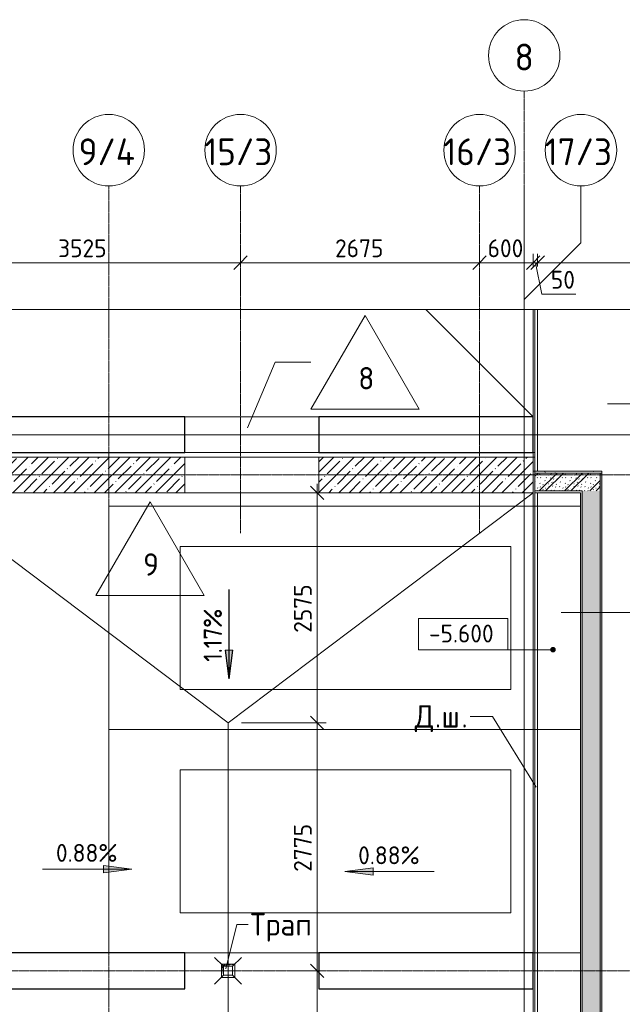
# Model space of a CAD drawing. Header units: millimetres. Extents: x 93132 to 156147, y -10965 to 65044.
# Tile 55 of 58: x 123923 to 130668, y 54025 to 65044. Entities that reach past the tile are written whole.
import ezdxf

# ---------------------------------------------------------------- set-up
doc = ezdxf.new("R2010")
doc.units = ezdxf.units.MM
doc.linetypes.add('3_ Штрих_ 1 х 1 мм', pattern=[2, 1, -1])
doc.linetypes.add('4_ Штрихпунктир_ 10 х 2 мм', pattern=[14, 10, -2, 0, -2])
for name, color, linetype, lineweight in [('A-ANNO-DIMS', 7, 'Continuous', 5), ('A-ANNO-DIMS-100', 7, 'Continuous', 5), ('A-AREA', 7, '3_ Штрих_ 1 х 1 мм', 13), ('A-DETL-GENF', 7, 'Continuous', 13), ('A-FLOR', 7, 'Continuous', 13), ('A-FLOR-IDEN', 7, 'Continuous', 5), ('A-GENM', 7, 'Continuous', 13), ('A-WALL', 7, 'Continuous', 13), ('A-WALL-PATT', 7, 'Continuous', 13), ('C-PRKG', 7, 'Continuous', 13), ('G-ANNO-DIMS', 7, 'Continuous', 5), ('G-ANNO-TEXT', 7, 'Continuous', 5), ('I-WALL', 7, 'Continuous', 13), ('M-EQPM', 7, 'Continuous', 13), ('P-SANR-FIXT', 7, 'Continuous', 13), ('S-COLS', 7, 'Continuous', 25), ('S-GRID', 7, 'Continuous', 5), ('S-GRID-IDEN', 7, 'Continuous', 5)]:
    doc.layers.add(name, color=color, linetype=linetype, lineweight=lineweight)
doc.styles.add('GOST Common_1', font='GOST_Common.ttf', dxfattribs={"height": 300})
doc.styles.add('GOST Common_2', font='GOST_Common.ttf', dxfattribs={"height": 200})
doc.styles.add('GOST Common_3', font='GOST_Common.ttf', dxfattribs={"height": 250})
doc.dimstyles.new('2_мм', dxfattribs={"dimscale": 304.8, "dimtxt": 201.142999, "dimasz": 0.492126, "dimexe": 0.328084, "dimexo": 0.492126, "dimgap": 0, "dimtad": 1, "dimdec": 0, "dimdsep": 46, "dimtxsty": 'GOST Common_2', "dimblk1": 'OBLIQUE', "dimblk2": 'OBLIQUE', "dimsah": 1, "dimcen": 0.09, "dimdle": 0.328084, "dimadec": 5, "dimazin": 2, "dimtfac": 1, "dimtdec": 4, "dimtix": 1, "dimtmove": 0, "dimatfit": 3, "dimfxl": 1, "dimtvp": 1, "dimtolj": 1, "dimtzin": 0, "dimarcsym": 2})
doc.dimstyles.new('2_мм_1', dxfattribs={"dimscale": 304.8, "dimtxt": 201.142999, "dimasz": 0.492126, "dimexe": 0.328084, "dimexo": 0.492126, "dimgap": 0, "dimtad": 1, "dimdec": 0, "dimdsep": 46, "dimtxsty": 'GOST Common_2', "dimblk1": 'OBLIQUE', "dimblk2": 'OBLIQUE', "dimsah": 1, "dimcen": 0.09, "dimdle": 0.328084, "dimadec": 5, "dimazin": 2, "dimtfac": 1, "dimtdec": 4, "dimtix": 1, "dimtmove": 1, "dimatfit": 3, "dimfxl": 1, "dimtvp": 1, "dimtolj": 1, "dimtzin": 0, "dimarcsym": 2})
pattern_1 = [(0, (0, 0), (203.2, 50.8), [3.353, -149.047, 3.353, -149.047, -812.8]), (0, (0, 0), (203.2, 50.8), [-304.8, 3.353, -301.447, 3.353, -149.047, -355.6]), (0, (0, 0), (203.2, 50.8), [-762, 3.353, -98.247, 3.353, -250.647]), (120, (76.2, 25.4), (-145.59409, 150.576362), [3.353, -149.047, 3.353, -149.047, -812.8]), (120, (76.2, 25.4), (-145.59409, 150.576362), [-304.8, 3.353, -301.447, 3.353, -149.047, -355.6]), (120, (76.2, 25.4), (-145.59409, 150.576362), [-762, 3.353, -98.247, 3.353, -250.647]), (240, (101.6, 127), (-57.60591, -201.376362), [3.353, -149.047, 3.353, -149.047, -812.8]), (240, (101.6, 127), (-57.60591, -201.376362), [-304.8, 3.353, -301.447, 3.353, -149.047, -355.6]), (240, (101.6, 127), (-57.60591, -201.376362), [-762, 3.353, -98.247, 3.353, -250.647])]
pattern_2 = [(45, (0, 0), (-114.04925, 114.04925), []), (45, (114.05, 0), (-114.04925, 114.04925), [201.612, -40.322, 3.353, -36.97])]
pattern_3 = [(135, (150.28, 188.64), (-282.8427, 3e-14), [5, -395]), (135, (174.9, 237.36), (-282.8427, 3e-14), [5, -395]), (135, (211.96, 236.53), (-282.8427, 3e-14), [5, -395]), (135, (114.96, 223.96), (-282.8427, 3e-14), [5, -395]), (135, (77.54, 223.96), (-282.8427, 3e-14), [5, -395]), (135, (57.44, 184.52), (-282.8427, 3e-14), [5, -395]), (135, (66.21, 142.9), (-282.8427, 3e-14), [5, -395]), (135, (107.33, 161), (-282.8427, 3e-14), [5, -395]), (135, (99.08, 130.94), (-282.8427, 3e-14), [5, -395]), (135, (22.6, 136.46), (-282.8427, 3e-14), [5, -395]), (135, (21.16, 168.08), (-282.8427, 3e-14), [5, -395]), (135, (46.13, 96.12), (-282.8427, 3e-14), [5, -395]), (135, (3.54, 74.6), (-282.8427, 3e-14), [5, -395]), (135, (40.3, 47.56), (-282.8427, 3e-14), [5, -395]), (135, (39.77, 18.47), (-282.8427, 3e-14), [5, -395]), (135, (76.94, 37.28), (-282.8427, 3e-14), [5, -395]), (135, (114.18, 62.4), (-282.8427, 3e-14), [5, -395]), (135, (139.87, 90.2), (-282.8427, 3e-14), [5, -395]), (135, (141.44, 15.82), (-282.8427, 3e-14), [5, -395]), (135, (188.69, 26.73), (-282.8427, 3e-14), [5, -395]), (135, (176.14, 51.36), (-282.8427, 3e-14), [5, -395]), (135, (177.03, 0), (-282.8427, 3e-14), [5, -395]), (135, (276.61, 8.22), (-282.8427, 3e-14), [5, -395]), (135, (271.19, 31.72), (-282.8427, 3e-14), [5, -395]), (135, (268.29, 119.65), (-282.8427, 3e-14), [5, -395]), (135, (237.92, 101.95), (-282.8427, 3e-14), [5, -395]), (135, (237.92, 158.27), (-282.8427, 3e-14), [5, -395]), (135, (260.4, 204.35), (-282.8427, 3e-14), [5, -395]), (135, (275.54, 235.4), (-282.8427, 3e-14), [5, -395]), (135, (117.62, 268.96), (-282.8427, 3e-14), [5, -395]), (135, (203.62, 273.83), (-282.8427, 3e-14), [5, -395]), (135, (47.24, 279.3), (-282.8427, 3e-14), [5, -395]), (135, (23.2, 266.16), (-282.8427, 3e-14), [5, -395]), (135, (42.78, 232.52), (-282.8427, 3e-14), [5, -395]), (135, (177.76, 90.57), (-282.8427, 3e-14), [5, -395]), (135, (181.12, 121.8), (-282.8427, 3e-14), [5, -395]), (135, (206.73, 172.06), (-282.8427, 3e-14), [5, -395]), (135, (143.14, 136.62), (-282.8427, 3e-14), [5, -395]), (135, (211.51, 131.86), (-282.8427, 3e-14), [5, -395]), (135, (81.47, 95.1), (-282.8427, 3e-14), [5, -395]), (135, (235.13, 60.46), (-282.8427, 3e-14), [5, -395]), (135, (242.24, 4.89), (-282.8427, 3e-14), [5, -395]), (45, (0, 106.07), (-282.8427, 0), []), (45, (106.07, 0), (-282.8427, 0), []), (45, (176.78, 0), (-282.8427, 0), []), (45, (0, 176.78), (-282.8427, 0), [])]

# ---------------------------------------------------------------- blocks, each defined once
blk = doc.blocks.new('Наметкина 10_РД_АР_П_Отделка_R21_rvt-1--01_Подвал_МП_часть Г')
at = {"layer": 'A-WALL-PATT', "lineweight": 5}
h = blk.add_hatch(dxfattribs=at)
h.set_pattern_fill('FP_6', color=256, style=0, pattern_type=2)
h.set_pattern_definition(pattern_1)
h.paths.add_polyline_path([(130440, 59970), (130440, 59990), (129690, 59990), (129690, 59970)])
h = blk.add_hatch(dxfattribs=at)
h.set_pattern_fill('FP_6', color=256, style=0, pattern_type=2)
h.set_pattern_definition(pattern_1)
h.paths.add_polyline_path([(130440, 48580), (130440, 59970), (130420, 59970), (130420, 48580)])
h = blk.add_hatch(dxfattribs=at)
h.set_pattern_fill('FP_6', color=256, style=0, pattern_type=2)
h.set_pattern_definition(pattern_1)
h.paths.add_polyline_path([(130220, 48760), (130220, 59750), (130200, 59750), (130200, 48760)])
at = {"layer": 'A-WALL'}
for p, q in [((130440, 59990), (129690, 59990)), ((129690, 59990), (129690, 59970)), ((129690, 59970), (130440, 59970)), ((130440, 59970), (130420, 59970)), ((130420, 59970), (130420, 48580)), ((130440, 59970), (130440, 59990)), ((130440, 48580), (130440, 59970)), ((130220, 59770), (129690, 59770)), ((129690, 59770), (129690, 59750)), ((129690, 59750), (130200, 59750)), ((130200, 59750), (130200, 48800)), ((130220, 59750), (130220, 59770)), ((130220, 48760), (130220, 59750))]:
    blk.add_line(p, q, dxfattribs=at)
blk = doc.blocks.new('АР_Машиноместо - 4900x2400_М__5300х2500_-V6--01_Подвал_МП_часть Г')
at = {"layer": 'C-PRKG'}
for p, q in [((2500, 0), (0, 0)), ((2500, 0), (2500, -5280)), ((0, -850), (0, -2350)), ((450, -800), (450, -4500)), ((450, -800), (2050, -800)), ((2050, -800), (2050, -4500)), ((450, -4500), (2050, -4500)), ((0, -4750), (0, -5280))]:
    blk.add_line(p, q, dxfattribs=at)
blk = doc.blocks.new('АР_Машиноместо - 4900x2400_М__5300х2500_-V5--01_Подвал_МП_часть Г')
at = {"layer": 'C-PRKG'}
for p, q in [((2500, 0), (0, 0)), ((0, 0), (0, -5280)), ((2500, 0), (2500, -5280)), ((450, -800), (450, -4500)), ((450, -800), (2050, -800)), ((2050, -800), (2050, -4500)), ((450, -4500), (2050, -4500))]:
    blk.add_line(p, q, dxfattribs=at)
blk = doc.blocks.new('АР_Канал вертикальный прямоугольный - ВК-5405369--01_Подвал_МП_часть Г')
at = {"layer": 'A-DETL-GENF'}
blk.add_hatch(color=256, dxfattribs=at).paths.add_polyline_path([(-75, -75), (-60, 60), (75, 75), (-75, 75)])
at = {"layer": 'A-DETL-GENF', "linetype": '3_ Штрих_ 1 х 1 мм'}
for p, q in [((75, 75), (-75, 75)), ((-75, 75), (-75, -75)), ((75, 75), (-75, 75)), ((-75, 75), (-75, -75)), ((-75, -75), (-60, 60)), ((-75, -75), (-60, 60)), ((-60, 60), (75, 75)), ((-60, 60), (75, 75)), ((75, -75), (75, 75)), ((-75, -75), (75, -75))]:
    blk.add_line(p, q, dxfattribs=at)
at = {"layer": 'M-EQPM'}
for p, q in [((-75, -75), (-75, 75)), ((-75, 75), (75, 75)), ((75, 75), (75, -75)), ((75, -75), (-75, -75))]:
    blk.add_line(p, q, dxfattribs=at)
blk = doc.blocks.new('АР-Заполнение деф_ шва - Д_ш_-4328917--01_Подвал_МП_часть Г')
at = {"layer": 'A-GENM'}
for p, q in [((3950, 25), (5150, 25)), ((3950, -25), (5150, -25))]:
    blk.add_line(p, q, dxfattribs=at)
blk = doc.blocks.new('АР-Заполнение деф_ шва - Д_ш_-5806449--01_Подвал_МП_часть Г')
at = {"layer": 'A-GENM'}
for p, q in [((0, 25), (5148.75, 25)), ((0, -25), (5148.75, -25))]:
    blk.add_line(p, q, dxfattribs=at)
blk = doc.blocks.new('АР-Заполнение деф_ шва - Д_ш_-4330745--01_Подвал_МП_часть Г')
at = {"layer": 'A-GENM'}
for p, q in [((0, 25), (1500, 25)), ((0, -25), (1500, -25))]:
    blk.add_line(p, q, dxfattribs=at)
blk = doc.blocks.new('АР-Заполнение деф_ шва - Д_ш__Пристенный-4436629--01_Подвал_МП_часть Г')
at = {"layer": 'A-GENM'}
for p, q in [((0, 25), (610, 25)), ((400, -25), (450, -25))]:
    blk.add_line(p, q, dxfattribs=at)
blk = doc.blocks.new('АР-Заполнение деф_ шва - Д_ш__Пристенный-4429135--01_Подвал_МП_часть Г')
at = {"layer": 'A-GENM'}
blk.add_line((0, 25), (400, 25), dxfattribs=at)
blk = doc.blocks.new('АР-Заполнение деф_ шва - Д_ш_-5806450--01_Подвал_МП_часть Г')
at = {"layer": 'A-GENM'}
for p, q in [((0, 25), (5401.25, 25)), ((1.25, -25), (5381.25, -25))]:
    blk.add_line(p, q, dxfattribs=at)
blk = doc.blocks.new('АР_Трап - 100-100-V15--01_Подвал_МП_часть Г')
at = {"layer": 'P-SANR-FIXT'}
for p, q in [((-50, 50), (-150, 150)), ((50, 50), (150, 150)), ((-100, 0), (100, 0)), ((-50, -50), (-50, 50)), ((50, 50), (-50, 50)), ((0, -100), (0, 100)), ((50, -50), (50, 50)), ((-50, -50), (-150, -150)), ((-50, -50), (50, -50)), ((50, -50), (150, -150))]:
    blk.add_line(p, q, dxfattribs=at)
blk = doc.blocks.new('Линия разрыва - М 1_100-2909595--01_Подвал_МП_часть Г')
at = {"layer": 'A-DETL-GENF', "lineweight": 5}
blk.add_line((26650, 0), (51818, 0), dxfattribs=at)
blk = doc.blocks.new('Ось сетки - 8_0 мм-31302--01_Подвал_МП_часть Г')
at = {"layer": 'S-GRID-IDEN'}
blk.add_circle((0, 0), 4, dxfattribs=at)
blk = doc.blocks.new('DIMBLOCK140--01_Подвал_МП_часть Г')
at = {"layer": 'A-ANNO-DIMS-100', "lineweight": 25, "transparency": 16777216}
for p, q in [((127253, 54400), (127178, 54475)), ((127253, 54400), (127328, 54325)), ((127253, 52200), (127178, 52275)), ((127253, 52200), (127328, 52125))]:
    blk.add_line(p, q, dxfattribs=at)
at = {"layer": 'A-ANNO-DIMS-100', "transparency": 16777216}
for p, q in [((127297, 54400), (127153, 54400)), ((127253, 52200), (127253, 54400)), ((127253, 54400), (127297, 54400)), ((127253, 53718), (127253, 53059)), ((127253, 53059), (127253, 53300)), ((127297, 52200), (127153, 52200)), ((127253, 52200), (127297, 52200))]:
    blk.add_line(p, q, dxfattribs=at)
at = {"layer": 'A-ANNO-DIMS-100', "color": 0, "transparency": 16777216, "insert": (126992, 53159), "char_height": 200, "width": 670.93, "attachment_point": 1, "rotation": 90, "line_spacing_factor": 1.022761, "style": 'GOST Common_2'}
blk.add_mtext('2200', dxfattribs=at)
blk = doc.blocks.new('_Oblique')
at = {"color": 0, "linetype": 'ByBlock', "lineweight": -2}
blk.add_line((-0.5, -0.5), (0.5, 0.5), dxfattribs=at)
blk = doc.blocks.new('DIMBLOCK141--01_Подвал_МП_часть Г')
at = {"layer": 'A-ANNO-DIMS-100', "lineweight": 25, "transparency": 16777216}
for p, q in [((127253, 57175), (127178, 57250)), ((127253, 57175), (127328, 57100)), ((127253, 54400), (127178, 54475)), ((127253, 54400), (127328, 54325))]:
    blk.add_line(p, q, dxfattribs=at)
at = {"layer": 'A-ANNO-DIMS-100', "transparency": 16777216}
for p, q in [((126407, 57175), (127353, 57175)), ((127253, 57175), (126407, 57175)), ((127253, 54400), (127253, 57175)), ((127297, 54400), (127153, 54400)), ((127253, 54400), (127297, 54400))]:
    blk.add_line(p, q, dxfattribs=at)
at = {"layer": 'A-ANNO-DIMS-100', "color": 0, "transparency": 16777216, "insert": (126992, 55508), "char_height": 200, "width": 670.93, "attachment_point": 1, "rotation": 90, "line_spacing_factor": 1.022761, "style": 'GOST Common_2'}
blk.add_mtext('2775', dxfattribs=at)
blk = doc.blocks.new('DIMBLOCK142--01_Подвал_МП_часть Г')
at = {"layer": 'A-ANNO-DIMS-100', "transparency": 16777216}
for p, q in [((127253, 57175), (127253, 59850)), ((127297, 59750), (127153, 59750)), ((127253, 59750), (127297, 59750)), ((126407, 57175), (127353, 57175)), ((127253, 57175), (126407, 57175))]:
    blk.add_line(p, q, dxfattribs=at)
at = {"layer": 'A-ANNO-DIMS-100', "lineweight": 25, "transparency": 16777216}
for p, q in [((127253, 59750), (127178, 59825)), ((127253, 59750), (127328, 59675)), ((127253, 57175), (127178, 57250)), ((127253, 57175), (127328, 57100))]:
    blk.add_line(p, q, dxfattribs=at)
at = {"layer": 'A-ANNO-DIMS-100', "color": 0, "transparency": 16777216, "insert": (126992, 58183), "char_height": 200, "width": 670.93, "attachment_point": 1, "rotation": 90, "line_spacing_factor": 1.022761, "style": 'GOST Common_2'}
blk.add_mtext('2575', dxfattribs=at)
blk = doc.blocks.new('Марка полов - Марка полов-4106608--01_Подвал_МП_часть Г')
at = {"layer": 'A-FLOR-IDEN'}
for p, q in [((0, 7), (-6.06, -3.5)), ((6.06, -3.5), (0, 7)), ((-6.06, -3.5), (6.06, -3.5))]:
    blk.add_line(p, q, dxfattribs=at)
blk = doc.blocks.new('DIMBLOCK151--01_Подвал_МП_часть Г')
at = {"layer": 'A-ANNO-DIMS-100', "transparency": 16777216}
for p, q in [((122870, 62281), (122870, 62425)), ((126395, 62281), (126395, 62425)), ((122870, 62325), (126395, 62325)), ((122870, 62325), (122870, 62281)), ((126395, 62325), (126395, 62281))]:
    blk.add_line(p, q, dxfattribs=at)
at = {"layer": 'A-ANNO-DIMS-100', "lineweight": 25, "transparency": 16777216}
for p, q in [((122870, 62325), (122945, 62400)), ((126395, 62325), (126470, 62400)), ((122870, 62325), (122795, 62250)), ((126395, 62325), (126320, 62250))]:
    blk.add_line(p, q, dxfattribs=at)
at = {"layer": 'A-ANNO-DIMS-100', "color": 0, "transparency": 16777216, "insert": (124353, 62586), "char_height": 200, "width": 670.93, "attachment_point": 1, "line_spacing_factor": 1.022761, "style": 'GOST Common_2'}
blk.add_mtext('3525', dxfattribs=at)
blk = doc.blocks.new('DIMBLOCK152--01_Подвал_МП_часть Г')
at = {"layer": 'A-ANNO-DIMS-100', "transparency": 16777216}
for p, q in [((126395, 62281), (126395, 62425)), ((129070, 62281), (129070, 62425)), ((126395, 62325), (129070, 62325)), ((126395, 62325), (126395, 62281)), ((129070, 62325), (129070, 62281))]:
    blk.add_line(p, q, dxfattribs=at)
at = {"layer": 'A-ANNO-DIMS-100', "lineweight": 25, "transparency": 16777216}
for p, q in [((126395, 62325), (126470, 62400)), ((129070, 62325), (129145, 62400)), ((126395, 62325), (126320, 62250)), ((129070, 62325), (128995, 62250))]:
    blk.add_line(p, q, dxfattribs=at)
at = {"layer": 'A-ANNO-DIMS-100', "color": 0, "transparency": 16777216, "insert": (127453, 62586), "char_height": 200, "width": 670.93, "attachment_point": 1, "line_spacing_factor": 1.022761, "style": 'GOST Common_2'}
blk.add_mtext('2675', dxfattribs=at)
blk = doc.blocks.new('DIMBLOCK153--01_Подвал_МП_часть Г')
at = {"layer": 'A-ANNO-DIMS-100', "transparency": 16777216}
for p, q in [((129070, 62281), (129070, 62425)), ((129670, 62281), (129670, 62425)), ((129070, 62325), (129670, 62325)), ((129070, 62325), (129070, 62281)), ((129670, 62325), (129670, 62281))]:
    blk.add_line(p, q, dxfattribs=at)
at = {"layer": 'A-ANNO-DIMS-100', "lineweight": 25, "transparency": 16777216}
for p, q in [((129070, 62325), (129145, 62400)), ((129670, 62325), (129745, 62400)), ((129070, 62325), (128995, 62250)), ((129670, 62325), (129595, 62250))]:
    blk.add_line(p, q, dxfattribs=at)
at = {"layer": 'A-ANNO-DIMS-100', "color": 0, "transparency": 16777216, "insert": (129160, 62586), "char_height": 200, "width": 503.2, "attachment_point": 1, "line_spacing_factor": 1.022761, "style": 'GOST Common_2'}
blk.add_mtext('600', dxfattribs=at)
blk = doc.blocks.new('DIMBLOCK154--01_Подвал_МП_часть Г')
at = {"layer": 'A-ANNO-DIMS-100', "transparency": 16777216}
for p, q in [((129670, 62281), (129670, 62425)), ((129720, 62281), (129720, 62425)), ((129670, 62325), (129720, 62325)), ((129670, 62325), (129670, 62281)), ((129768, 61973), (129695, 62325)), ((129720, 62325), (129720, 62281)), ((130148, 61973), (129768, 61973))]:
    blk.add_line(p, q, dxfattribs=at)
at = {"layer": 'A-ANNO-DIMS-100', "lineweight": 25, "transparency": 16777216}
for p, q in [((129670, 62325), (129745, 62400)), ((129720, 62325), (129795, 62400)), ((129670, 62325), (129595, 62250)), ((129720, 62325), (129645, 62250))]:
    blk.add_line(p, q, dxfattribs=at)
at = {"layer": 'A-ANNO-DIMS-100', "color": 0, "transparency": 16777216, "insert": (129868, 62234), "char_height": 200, "width": 335.47, "attachment_point": 1, "line_spacing_factor": 1.022761, "style": 'GOST Common_2'}
blk.add_mtext('50', dxfattribs=at)
blk = doc.blocks.new('DIMBLOCK155--01_Подвал_МП_часть Г')
at = {"layer": 'A-ANNO-DIMS-100', "transparency": 16777216}
for p, q in [((129720, 62281), (129720, 62425)), ((132405, 61750), (132405, 62425)), ((129720, 62325), (132405, 62325)), ((129720, 62325), (129720, 62281)), ((132405, 62325), (132405, 61750))]:
    blk.add_line(p, q, dxfattribs=at)
at = {"layer": 'A-ANNO-DIMS-100', "lineweight": 25, "transparency": 16777216}
for p, q in [((129720, 62325), (129795, 62400)), ((132405, 62325), (132480, 62400)), ((129720, 62325), (129645, 62250)), ((132405, 62325), (132330, 62250))]:
    blk.add_line(p, q, dxfattribs=at)
at = {"layer": 'A-ANNO-DIMS-100', "color": 0, "transparency": 16777216, "insert": (130783, 62586), "char_height": 200, "width": 670.93, "attachment_point": 1, "line_spacing_factor": 1.022761, "style": 'GOST Common_2'}
blk.add_mtext('2685', dxfattribs=at)
blk = doc.blocks.new('Высотные отметки - Frame_2-749557--01_Подвал_МП_часть Г')
at = {"layer": 'G-ANNO-DIMS'}
for p, q in [((-5, 3.5), (-5, 0)), ((5, 3.5), (-5, 3.5)), ((5, 0), (5, 3.5)), ((-5, 0), (5, 0))]:
    blk.add_line(p, q, dxfattribs=at)

msp = doc.modelspace()

# ---------------------------------------------------------------- hatches: boundary and pattern name
at = {"layer": 'A-WALL-PATT', "lineweight": 5}
h = msp.add_hatch(dxfattribs=at)
h.set_pattern_fill('FP_1', color=256, style=0, pattern_type=2)
h.set_pattern_definition(pattern_2)
h.paths.add_polyline_path([(125770, 59750), (125770, 60150), (123370, 60150), (123370, 59750)])
h = msp.add_hatch(dxfattribs=at)
h.set_pattern_fill('FP_1', color=256, style=0, pattern_type=2)
h.set_pattern_definition(pattern_2)
h.paths.add_polyline_path([(129670, 59750), (129670, 60150), (127270, 60150), (127270, 59750), (127963.075878, 59750)])
h = msp.add_hatch(dxfattribs=at)
h.set_pattern_fill('FP_2', color=256, style=0, pattern_type=2)
h.set_pattern_definition(pattern_3)
h.paths.add_polyline_path([(130220, 59770), (130420, 59770), (130420, 59970), (129690, 59970), (129690, 59770)])
h = msp.add_hatch(dxfattribs=at)
h.set_pattern_fill('FP_2', color=256, style=0, pattern_type=2)
h.set_pattern_definition(pattern_3)
h.paths.add_polyline_path([(130420, 48780), (130420, 59770), (130220, 59770), (130220, 48780)])
at = {"layer": 'G-ANNO-DIMS'}
for points in [[(126263.092059, 57669.173741), (126304.891727, 57986.673741), (126221.292391, 57986.673741)], [(126268.421257, 57669.173741), (126310.220925, 57986.673741), (126226.621589, 57986.673741)], [(125179.53509, 55538.026883), (124862.03509, 55579.826551), (124862.03509, 55496.227215)], [(127561.971402, 55511.208279), (127879.471402, 55469.408611), (127879.471402, 55553.007947)]]:
    msp.add_hatch(color=256, dxfattribs=at).paths.add_polyline_path(points)
h = msp.add_hatch(color=256, dxfattribs=at)
edge = h.paths.add_edge_path()
edge.add_arc((129891.925957, 57993.324484), 25, 0, 360)

# ---------------------------------------------------------------- linework, layer by layer
at = {"layer": 'A-AREA'}
for p, q in [((129670, 60150), (129670, 60200)), ((129690, 59990), (129670, 59990))]:
    msp.add_line(p, q, dxfattribs=at)
at = {"layer": 'A-FLOR'}
for p, q in [((129670, 60600), (128470, 61800)), ((129670, 61800), (129670, 60600)), ((129690, 61800), (129690, 59990)), ((129720, 59990), (129720, 61800)), ((127270, 60600), (125770, 60600)), ((127270, 60600), (125770, 60600)), ((125770, 60200), (127270, 60200)), ((129670.000004, 60200), (129690, 60200)), ((127270, 60150), (125770, 60150)), ((129690.011443, 60149.962413), (129670, 60149.962413)), ((126257.5, 57175), (122845, 59750)), ((125770, 59750), (127270, 59750)), ((129670, 59750), (126257.5, 57175)), ((129670, 59750), (129670, 54600)), ((129690, 59750), (129690, 48800)), ((129720, 59750), (129720, 48800)), ((126257.5, 54475), (126257.5, 57175)), ((126257.5, 51375), (126257.5, 54325)), ((129670, 54200), (129670, 48820))]:
    msp.add_line(p, q, dxfattribs=at)
at = {"layer": 'A-FLOR-IDEN'}
for p, q in [((126471.267324, 60476.722486), (126781.373334, 61209.700326)), ((126781.373334, 61209.700326), (127183.101573, 61209.700326)), ((129982.525685, 58408.241941), (131030.300108, 58408.241941))]:
    msp.add_line(p, q, dxfattribs=at)
at = {"layer": 'A-WALL'}
for p, q in [((125770, 60150), (123370, 60150)), ((125770, 59750), (125770, 60150)), ((129670, 60150), (127270, 60150)), ((127270, 60150), (127270, 59750)), ((129670, 59750), (129670, 60150)), ((123370, 59750), (125770, 59750)), ((127270, 59750), (129670, 59750))]:
    msp.add_line(p, q, dxfattribs=at)
at = {"layer": 'G-ANNO-DIMS'}
for p, q in [((130501.824243, 60745.366937), (131501.824243, 60745.366937)), ((126263.092059, 58669.173741), (126263.092059, 57669.173741)), ((126268.421257, 58669.173741), (126268.421257, 57669.173741)), ((126304.891727, 57986.673741), (126221.292391, 57986.673741)), ((126221.292391, 57986.673741), (126263.092059, 57669.173741)), ((126310.220925, 57986.673741), (126226.621589, 57986.673741)), ((126226.621589, 57986.673741), (126268.421257, 57669.173741)), ((126263.092059, 57669.173741), (126304.891727, 57986.673741)), ((126268.421257, 57669.173741), (126310.220925, 57986.673741)), ((129891.925957, 57993.324484), (128885.279563, 57993.324484)), ((124179.53509, 55538.026883), (125179.53509, 55538.026883)), ((125179.53509, 55538.026883), (124862.03509, 55579.826551)), ((124862.03509, 55579.826551), (124862.03509, 55496.227215)), ((124862.03509, 55496.227215), (125179.53509, 55538.026883)), ((127879.471402, 55553.007947), (127561.971402, 55511.208279)), ((127879.471402, 55469.408611), (127879.471402, 55553.007947)), ((127561.971402, 55511.208279), (127879.471402, 55469.408611)), ((128561.971402, 55511.208279), (127561.971402, 55511.208279))]:
    msp.add_line(p, q, dxfattribs=at)
msp.add_circle((129891.925957, 57993.324484), 25, dxfattribs=at)
at = {"layer": 'G-ANNO-TEXT'}
for p, q in [((128972.012612, 57247.238223), (128965.325112, 57247.238223)), ((129214.920179, 57247.238223), (128972.012612, 57247.238223)), ((129704.10921, 56453.732046), (129214.920179, 57247.238223)), ((126228.698017, 54422.984009), (126354.333851, 54919.398767)), ((126354.333851, 54919.398767), (126479.969684, 54919.398767))]:
    msp.add_line(p, q, dxfattribs=at)
at = {"layer": 'I-WALL'}
for p, q in [((130420, 59970), (129690, 59970)), ((129690, 59970), (129690, 59770)), ((130420, 48580), (130420, 59970)), ((129690, 59770), (130220, 59770)), ((130220, 59770), (130220, 48780))]:
    msp.add_line(p, q, dxfattribs=at)
at = {"layer": 'S-COLS'}
for p, q in [((125770, 60600), (123370, 60600)), ((125770, 60200), (125770, 60600)), ((129670, 60600), (127270, 60600)), ((127270, 60600), (127270, 60200)), ((129670, 60200), (129670, 60600)), ((123370, 60200), (125770, 60200)), ((127270, 60200), (129670, 60200)), ((125770, 54600), (123370, 54600)), ((125770, 54200), (125770, 54600)), ((129670, 54600), (127270, 54600)), ((127270, 54600), (127270, 54200)), ((129670, 54200), (129670, 54600)), ((123370, 54200), (125770, 54200)), ((127270, 54200), (129670, 54200))]:
    msp.add_line(p, q, dxfattribs=at)
at = {"layer": 'S-GRID', "linetype": '4_ Штрихпунктир_ 10 х 2 мм'}
for p, q in [((129570, -3519.290123), (129570, 64244.341835)), ((124920, -1911.296705), (124920, 63183.748364)), ((126395, 59297.815604), (126395, 63183.748364)), ((129070, 59297.815604), (129070, 63183.748364)), ((129570, -1911.296705), (129570, 63183.748364)), ((129570, -1437.892911), (129570, 61913.748364)), ((146998.581513, 60400), (110269.614367, 60400)), ((146832.347903, 60400), (110339.192311, 60400)), ((144233.524879, 59950), (111069.614367, 59950)), ((144546.401273, 54400), (111069.614367, 54400))]:
    msp.add_line(p, q, dxfattribs=at)
at = {"layer": 'S-GRID'}
for p, q in [((130205, 62548.748364), (130205, 63183.748364)), ((129570, 61913.748364), (130205, 62548.748364))]:
    msp.add_line(p, q, dxfattribs=at)

# ---------------------------------------------------------------- block references
at = {"lineweight": 5}
msp.add_blockref('Наметкина 10_РД_АР_П_Отделка_R21_rvt-1--01_Подвал_МП_часть Г', (0, 0), dxfattribs=at)
at = {"layer": 'A-DETL-GENF'}
msp.add_blockref('Линия разрыва - М 1_100-2909595--01_Подвал_МП_часть Г', (95020, 61800), dxfattribs=at)
at = {"layer": 'A-FLOR-IDEN', "xscale": 99.99999999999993, "yscale": 99.99999999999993, "zscale": 99.99999999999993}
for p in [(127789.319356, 61034.700326), (125381.879431, 58950.019501)]:
    msp.add_blockref('Марка полов - Марка полов-4106608--01_Подвал_МП_часть Г', p, dxfattribs=at)
at = {"layer": 'A-GENM', "rotation": 270}
for name, p in [('АР-Заполнение деф_ шва - Д_ш_-4328917--01_Подвал_МП_часть Г', (129695, 65750.075128)), ('АР-Заполнение деф_ шва - Д_ш__Пристенный-4436629--01_Подвал_МП_часть Г', (129695, 60600.075128)), ('АР-Заполнение деф_ шва - Д_ш_-5806449--01_Подвал_МП_часть Г', (129695, 59750)), ('АР-Заполнение деф_ шва - Д_ш__Пристенный-4429135--01_Подвал_МП_часть Г', (129695, 54600)), ('АР-Заполнение деф_ шва - Д_ш_-5806450--01_Подвал_МП_часть Г', (129695, 54201.25))]:
    msp.add_blockref(name, p, dxfattribs=at)
at = {"layer": 'A-GENM'}
msp.add_blockref('АР-Заполнение деф_ шва - Д_ш_-4330745--01_Подвал_МП_часть Г', (125770, 60175), dxfattribs=at)
at = {"layer": 'C-PRKG', "rotation": 89.99999999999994}
for name, p in [('АР_Машиноместо - 4900x2400_М__5300х2500_-V5--01_Подвал_МП_часть Г', (124920, 57100)), ('АР_Машиноместо - 4900x2400_М__5300х2500_-V6--01_Подвал_МП_часть Г', (124920, 54600))]:
    msp.add_blockref(name, p, dxfattribs=at)
at = {"layer": 'G-ANNO-DIMS', "xscale": 99.99999999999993, "yscale": 99.99999999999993, "zscale": 99.99999999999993}
msp.add_blockref('Высотные отметки - Frame_2-749557--01_Подвал_МП_часть Г', (128885.279563, 57993.324484), dxfattribs=at)
at = {"layer": 'M-EQPM'}
msp.add_blockref('АР_Канал вертикальный прямоугольный - ВК-5405369--01_Подвал_МП_часть Г', (126255, 54400), dxfattribs=at)
at = {"layer": 'P-SANR-FIXT'}
msp.add_blockref('АР_Трап - 100-100-V15--01_Подвал_МП_часть Г', (126255, 54400), dxfattribs=at)
at = {"layer": 'S-GRID-IDEN', "xscale": 99.99999999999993, "yscale": 99.99999999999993, "zscale": 99.99999999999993}
for p in [(129570, 64644.341835), (124920, 63583.748364), (126395, 63583.748364), (129070, 63583.748364), (130205, 63583.748364)]:
    msp.add_blockref('Ось сетки - 8_0 мм-31302--01_Подвал_МП_часть Г', p, dxfattribs=at)

# ---------------------------------------------------------------- texts
at = {"layer": 'A-FLOR-IDEN', "char_height": 250, "width": 216.455625, "attachment_point": 1, "style": 'GOST Common_3'}
for s, insert in [('\\fGOST Common|b0|i0|c204|p34|;8', (127712.443073, 61156.761998)), ('\\fGOST Common|b0|i0|c204|p34|;9', (125305.003148, 59072.081173))]:
    msp.add_mtext(s, dxfattribs=dict(at, insert=insert))
at = {"layer": 'G-ANNO-DIMS', "char_height": 200, "width": 745.80863138, "attachment_point": 1, "rotation": 90, "line_spacing_factor": 1.022761, "style": 'GOST Common_2'}
for insert in [(125981.726398, 57858.420145), (125987.055596, 57858.420145)]:
    msp.add_mtext('1.17%', dxfattribs=dict(at, insert=insert))
at = {"layer": 'G-ANNO-DIMS', "char_height": 200, "attachment_point": 1, "line_spacing_factor": 1.022761, "style": 'GOST Common_2'}
for s, insert, width in [('-5.600', (128503.123037, 58274.690145), 917.17566319), ('0.88%', (124328.554491, 55819.392544), 842.35343804), ('0.88%', (127710.990802, 55792.57394), 842.35343804)]:
    msp.add_mtext(s, dxfattribs=dict(at, insert=insert, width=width))
at = {"layer": 'G-ANNO-TEXT', "char_height": 250, "attachment_point": 1, "style": 'GOST Common_3'}
for s, insert, width in [('\\fGOST Common|b0|i0|c204|p34|;Д', (128345.012612, 57372.238223), 272.57375), ('\\fGOST Common|b0|i0|c204|p34|;ш', (128642.668862, 57372.238223), 272.57375), ('\\fGOST Common|b0|i0|c204|p34|;.', (128569.908446, 57372.238223), 88.185625), ('\\fGOST Common|b0|i0|c204|p34|;.', (128867.564696, 57372.238223), 88.185625), ('Трап', (126504.969684, 55044.398767), 913.92375)]:
    msp.add_mtext(s, dxfattribs=dict(at, insert=insert, width=width))
at = {"layer": 'S-GRID-IDEN', "char_height": 300, "attachment_point": 1, "style": 'GOST Common_1'}
for s, insert, width in [('\\fGOST Common|b0|i0|c204|p34|;8', (129460.87793, 64776.428984), 256.54), ('9/4', (124582.37793, 63715.835512), 809.704375), ('15/3', (125991.37793, 63715.835512), 970.041875), ('16/3', (128666.37793, 63715.835512), 970.041875), ('17/3', (129801.37793, 63715.835512), 970.041875)]:
    msp.add_mtext(s, dxfattribs=dict(at, insert=insert, width=width))

# ---------------------------------------------------------------- dimensions: what is measured, and where the dimension line sits
at = {"layer": 'A-ANNO-DIMS'}
for base, p1, p2, override, picture, middle in [((126395, 62324.518003), (122870, 62430.58402), (126395, 62430.58402), {"dimpost": '<>', "dimfxl": 3525}, 'DIMBLOCK151--01_Подвал_МП_часть Г', (124632.5, 62424.518003)), ((129070, 62324.518003), (126395, 62430.58402), (129070, 62430.58402), {"dimpost": '<>', "dimfxl": 2675}, 'DIMBLOCK152--01_Подвал_МП_часть Г', (127732.5, 62424.518003)), ((129670, 62324.518003), (129070, 62430.58402), (129670, 62430.58402), {"dimpost": '<>', "dimfxl": 600}, 'DIMBLOCK153--01_Подвал_МП_часть Г', (129370, 62424.518003)), ((132405, 62324.518003), (129720, 62430.58402), (132405, 61600), {"dimpost": '<>', "dimfxl": 2810.532835}, 'DIMBLOCK155--01_Подвал_МП_часть Г', (131062.5, 62424.518003))]:
    dim = msp.add_linear_dim(base=base, p1=p1, p2=p2, dimstyle='2_мм', override=override, dxfattribs=at)
    dim.commit()
    dim.dimension.update_dxf_attribs({"geometry": picture, "text_midpoint": middle})
dim = msp.add_linear_dim(base=(129720, 62324.518003), p1=(129670, 62430.58402), p2=(129720, 62430.58402), dimstyle='2_мм_1', override={"dimpost": '<>', "dimfxl": 50}, dxfattribs=at)
dim.commit()
dim.dimension.update_dxf_attribs({"geometry": 'DIMBLOCK154--01_Подвал_МП_часть Г', "text_midpoint": (130036.216804, 62100.957032), "dimtype": 160})
for base, p1, p2, override, picture, middle in [((127253.127911, 59750), (126257.5, 57175), (127147.061894, 59750), {"dimpost": '<>', "dimfxl": 2724.324754}, 'DIMBLOCK142--01_Подвал_МП_часть Г', (127153.127911, 58462.5)), ((127253.127911, 57175), (127147.061894, 54400), (126257.5, 57175), {"dimpost": '<>', "dimfxl": 2914.094261}, 'DIMBLOCK141--01_Подвал_МП_часть Г', (127153.127911, 55787.5))]:
    dim = msp.add_linear_dim(base=base, p1=p1, p2=p2, angle=90, dimstyle='2_мм', override=override, dxfattribs=at)
    dim.commit()
    dim.dimension.update_dxf_attribs({"geometry": picture, "text_midpoint": middle})
dim = msp.add_linear_dim(base=(127253.127911, 54400), p1=(127147.061894, 52200), p2=(127147.061894, 54400), angle=90, dimstyle='2_мм_1', override={"dimpost": '<>', "dimfxl": 2200}, dxfattribs=at)
dim.commit()
dim.dimension.update_dxf_attribs({"geometry": 'DIMBLOCK140--01_Подвал_МП_часть Г', "text_midpoint": (127125.095584, 53494.089293), "dimtype": 160, "text_rotation": 90})

doc.saveas('drawing.dxf')
